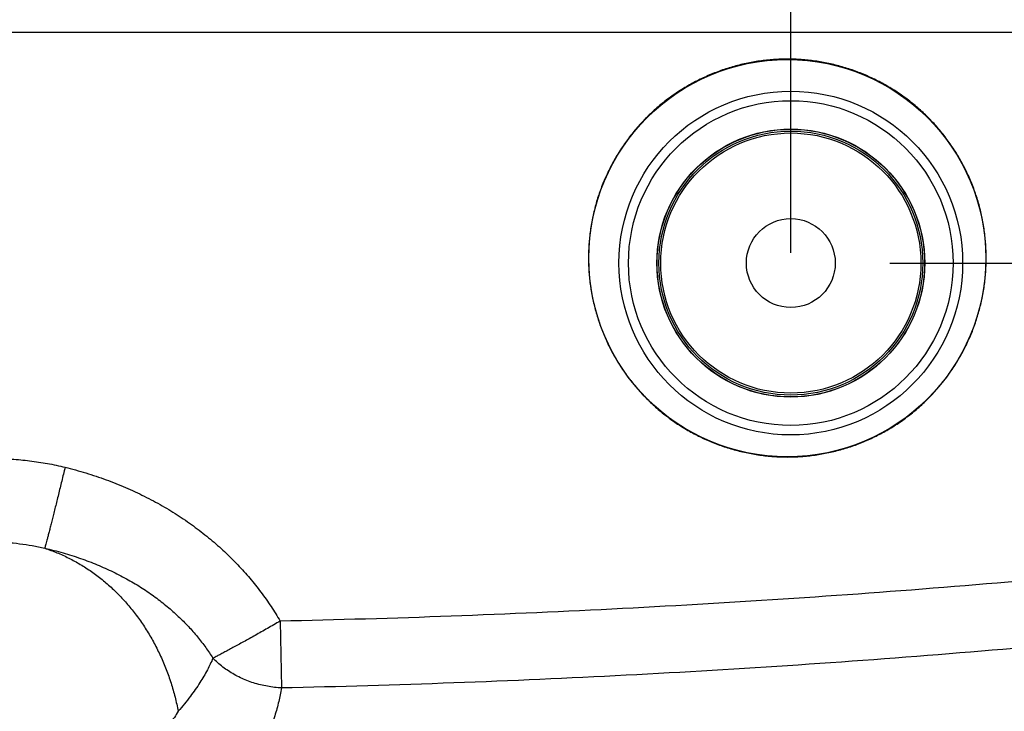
# Model space of a CAD drawing. Header units: inches. Extents: x 0 to 34, y 0 to 22.
# Tile 35 of 64: x 8.6 to 9.7, y 18.3 to 19.1. Entities that reach past the tile are written whole.
import ezdxf

# ---------------------------------------------------------------- set-up
doc = ezdxf.new("R2010")
doc.units = ezdxf.units.IN
doc.header["$LTSCALE"] = 1.87
doc.header["$MEASUREMENT"] = 0
doc.layers.get('0').update_dxf_attribs({"linetype": 'CONTINUOUS'})
doc.layers.add('DIMENSIONS', color=7, linetype='CONTINUOUS')
doc.styles.get("Standard").update_dxf_attribs({"font": 'txt', "width": 0.8})
doc.dimstyles.new('DIMSTYLE_1', dxfattribs={"dimtxt": 0.125, "dimasz": 0.18, "dimexe": 0.18, "dimexo": 0.0625, "dimgap": 0.09, "dimtad": 0, "dimtih": 1, "dimtoh": 1, "dimdec": 3, "dimzin": 4, "dimdsep": 46, "dimtxsty": 'STANDARD', "dimblk": '_FILLED', "dimblk1": '_FILLED', "dimblk2": '_FILLED', "dimcen": 0.09, "dimadec": 0, "dimazin": 0, "dimtp": 0.01, "dimtm": 0.01, "dimtfac": 1, "dimtdec": 3, "dimtofl": 0, "dimtmove": 0, "dimatfit": 3, "dimldrblk": '_FILLED', "dimfxl": 1, "dimtolj": 1, "dimtzin": 4, "dimarcsym": 0})

# ---------------------------------------------------------------- blocks, each defined once
blk = doc.blocks.new('_FILLED')
at = {"color": 0, "linetype": 'BYBLOCK'}
blk.add_solid([(0, 0), (-1, 0.1736), (-1, -0.1736)], dxfattribs=at)
blk = doc.blocks.new('*D6')
at = {"layer": 'DIMENSIONS', "color": 2, "linetype": 'CONTINUOUS'}
for p, q in [((9.5022, 18.8039), (9.5022, 19.9319)), ((10.3282, 19.1194), (10.3282, 19.9319)), ((9.5022, 19.8069), (9.1251, 19.8069)), ((10.3282, 19.8069), (10.6882, 19.8069))]:
    blk.add_line(p, q, dxfattribs=at)
at = {"layer": 'DIMENSIONS', "color": 2, "linetype": 'CONTINUOUS', "xscale": 0.18, "yscale": 0.18, "zscale": 0.18}
blk.add_blockref('_FILLED', (9.5022, 19.8069), dxfattribs=at)
at = {"layer": 'DIMENSIONS', "color": 2, "linetype": 'CONTINUOUS', "xscale": 0.18, "yscale": 0.18, "zscale": 0.18, "rotation": 180}
blk.add_blockref('_FILLED', (10.3282, 19.8069), dxfattribs=at)
at = {"layer": 'DIMENSIONS', "color": 2, "linetype": 'CONTINUOUS', "width": 0.8}
for s, p in [('[', (8.3626, 19.7444)), (']', (8.9626, 19.7444)), ('.826', (7.8376, 19.7444)), ('20.98', (8.4626, 19.7444))]:
    blk.add_text(s, height=0.125, dxfattribs=at).set_placement(p)
blk = doc.blocks.new('*D7')
at = {"layer": 'DIMENSIONS', "color": 2, "linetype": 'CONTINUOUS'}
for p, q in [((11.0782, 19.0569), (11.0782, 19.4021)), ((11.0782, 19.4021), (11.1957, 19.4021)), ((10.1778, 19.0569), (11.2032, 19.0569)), ((9.6156, 18.7923), (11.2032, 18.7923)), ((11.0782, 18.7923), (11.0782, 18.4323))]:
    blk.add_line(p, q, dxfattribs=at)
at = {"layer": 'DIMENSIONS', "color": 2, "linetype": 'CONTINUOUS', "xscale": 0.18, "yscale": 0.18, "zscale": 0.18}
for p, rotation in [((11.0782, 19.0569), 270), ((11.0782, 18.7923), 90)]:
    blk.add_blockref('_FILLED', p, dxfattribs=dict(at, rotation=rotation))
at = {"layer": 'DIMENSIONS', "color": 2, "linetype": 'CONTINUOUS', "width": 0.8}
for s, p in [('[', (11.7832, 19.3396)), (']', (12.2832, 19.3396)), ('.265', (11.2582, 19.3396)), ('6.72', (11.8832, 19.3396))]:
    blk.add_text(s, height=0.125, dxfattribs=at).set_placement(p)

msp = doc.modelspace()

# ---------------------------------------------------------------- linework, layer by layer
at = {"color": 7, "linetype": 'CONTINUOUS'}
for p, q in [((6.9482, 19.0569), (10.3282, 19.0569)), ((8.917, 18.3821), (8.9187, 18.3056))]:
    msp.add_line(p, q, dxfattribs=at)
for centre, radius in [((9.4982, 18.7979), 0.2275), ((9.5022, 18.7923), 0.1969), ((9.5022, 18.7923), 0.186), ((9.5022, 18.7923), 0.1535), ((9.5022, 18.7923), 0.1533), ((9.5022, 18.7923), 0.1512), ((9.5022, 18.7923), 0.149), ((9.5022, 18.7923), 0.0509)]:
    msp.add_circle(centre, radius, dxfattribs=at)
for points, knots in [([(9.7261, 18.7979), (9.7261, 18.8032), (9.7257, 18.8138), (9.7241, 18.8297), (9.7213, 18.8454), (9.7175, 18.8608), (9.7126, 18.876), (9.7066, 18.8907), (9.6996, 18.9051), (9.6917, 18.9189), (9.6828, 18.9321), (9.673, 18.9446), (9.6623, 18.9565), (9.6509, 18.9675), (9.6387, 18.9778), (9.6258, 18.9871), (9.6123, 18.9955), (9.5982, 19.003), (9.5837, 19.0095), (9.5687, 19.0149), (9.5534, 19.0193), (9.5378, 19.0226), (9.5221, 19.0249), (9.5062, 19.026), (9.4903, 19.026), (9.4744, 19.0249), (9.4586, 19.0226), (9.4431, 19.0193), (9.4278, 19.0149), (9.4128, 19.0095), (9.3983, 19.003), (9.3842, 18.9955), (9.3707, 18.9871), (9.3578, 18.9778), (9.3456, 18.9675), (9.3342, 18.9565), (9.3235, 18.9446), (9.3137, 18.9321), (9.3048, 18.9189), (9.2969, 18.9051), (9.2899, 18.8907), (9.2839, 18.876), (9.279, 18.8608), (9.2752, 18.8454), (9.2724, 18.8297), (9.2707, 18.8138), (9.2704, 18.8032), (9.2704, 18.7979)], [0, 0, 0, 0, 0.022228, 0.044466, 0.066685, 0.088925, 0.111145, 0.133379, 0.155607, 0.177828, 0.200062, 0.222275, 0.244508, 0.266723, 0.288946, 0.31117, 0.333381, 0.355608, 0.377813, 0.400038, 0.422249, 0.444463, 0.466684, 0.488888, 0.511112, 0.533316, 0.555537, 0.577751, 0.599962, 0.622187, 0.644392, 0.666619, 0.68883, 0.711054, 0.733277, 0.755492, 0.777725, 0.799938, 0.822172, 0.844393, 0.866621, 0.888855, 0.911075, 0.933315, 0.955534, 0.977772, 1, 1, 1, 1]), ([(9.2704, 18.7979), (9.2704, 18.7926), (9.2708, 18.782), (9.2724, 18.7662), (9.2752, 18.7505), (9.2791, 18.7351), (9.284, 18.7199), (9.29, 18.7052), (9.2969, 18.6909), (9.3049, 18.6771), (9.3138, 18.6639), (9.3236, 18.6514), (9.3343, 18.6396), (9.3457, 18.6285), (9.3579, 18.6183), (9.3708, 18.6089), (9.3843, 18.6005), (9.3983, 18.5931), (9.4129, 18.5866), (9.4278, 18.5811), (9.4431, 18.5768), (9.4587, 18.5735), (9.4744, 18.5713), (9.4903, 18.5701), (9.5062, 18.5701), (9.5221, 18.5713), (9.5378, 18.5735), (9.5534, 18.5768), (9.5687, 18.5811), (9.5836, 18.5866), (9.5981, 18.5931), (9.6122, 18.6005), (9.6257, 18.6089), (9.6386, 18.6183), (9.6508, 18.6285), (9.6622, 18.6396), (9.6729, 18.6514), (9.6827, 18.6639), (9.6916, 18.6771), (9.6995, 18.6909), (9.7065, 18.7052), (9.7125, 18.7199), (9.7174, 18.7351), (9.7213, 18.7505), (9.7241, 18.7662), (9.7257, 18.782), (9.7261, 18.7926), (9.7261, 18.7979)], [0, 0, 0, 0, 0.022228, 0.044466, 0.066685, 0.088925, 0.111145, 0.133379, 0.155607, 0.177828, 0.200062, 0.222275, 0.244508, 0.266723, 0.288946, 0.31117, 0.33338, 0.355608, 0.377813, 0.400038, 0.422249, 0.444463, 0.466684, 0.488888, 0.511112, 0.533316, 0.555537, 0.577751, 0.599962, 0.622187, 0.644392, 0.66662, 0.68883, 0.711054, 0.733277, 0.755492, 0.777725, 0.799938, 0.822172, 0.844393, 0.866621, 0.888855, 0.911075, 0.933315, 0.955534, 0.977772, 1, 1, 1, 1]), ([(8.5889, 18.5683), (8.5958, 18.5683), (8.6095, 18.5679), (8.6301, 18.566), (8.6505, 18.5629), (8.664, 18.5601), (8.6707, 18.5584)], [0, 0, 0, 0, 0.250227, 0.500005, 0.74978, 1, 1, 1, 1]), ([(8.6707, 18.5584), (8.6701, 18.5558), (8.6688, 18.5505), (8.6668, 18.5426), (8.6649, 18.5348), (8.6631, 18.5272), (8.6612, 18.5199), (8.6595, 18.5129), (8.6578, 18.5061), (8.6562, 18.4998), (8.6547, 18.4939), (8.6534, 18.4884), (8.6521, 18.4835), (8.6509, 18.4791), (8.6499, 18.4752), (8.6491, 18.4719), (8.6484, 18.4693), (8.6478, 18.4672), (8.6475, 18.4661), (8.6473, 18.4656)], [0, 0, 0, 0, 0.085873, 0.170923, 0.254571, 0.33625, 0.415405, 0.491498, 0.564012, 0.632456, 0.696363, 0.755301, 0.80887, 0.856704, 0.898481, 0.933916, 0.96277, 0.984847, 1, 1, 1, 1]), ([(8.6707, 18.5584), (8.6787, 18.5565), (8.6945, 18.5521), (8.7176, 18.5444), (8.74, 18.5355), (8.7614, 18.5255), (8.782, 18.5145), (8.8015, 18.5026), (8.8199, 18.4898), (8.8373, 18.4762), (8.8535, 18.462), (8.8686, 18.447), (8.8825, 18.4315), (8.8952, 18.4155), (8.9068, 18.3991), (8.9138, 18.3878), (8.917, 18.3821)], [0, 0, 0, 0, 0.07932, 0.157673, 0.234941, 0.311021, 0.385826, 0.459291, 0.531393, 0.602133, 0.671544, 0.739682, 0.806577, 0.872247, 0.936717, 1, 1, 1, 1]), ([(8.5889, 18.4727), (8.5939, 18.4727), (8.6038, 18.4724), (8.6186, 18.471), (8.6331, 18.4688), (8.6426, 18.4668), (8.6473, 18.4656)], [0, 0, 0, 0, 0.253946, 0.505358, 0.754059, 1, 1, 1, 1]), ([(8.6473, 18.4656), (8.652, 18.4641), (8.6614, 18.4607), (8.675, 18.4545), (8.6882, 18.4473), (8.701, 18.439), (8.7132, 18.4298), (8.7249, 18.4197), (8.736, 18.4086), (8.7463, 18.3967), (8.756, 18.3841), (8.7649, 18.3707), (8.773, 18.3567), (8.7803, 18.342), (8.7867, 18.3269), (8.7922, 18.3112), (8.7968, 18.2952), (8.7992, 18.2843), (8.8003, 18.2789)], [0, 0, 0, 0, 0.058588, 0.117583, 0.177039, 0.237006, 0.297523, 0.358619, 0.420311, 0.482605, 0.545497, 0.60897, 0.673, 0.737551, 0.802581, 0.868038, 0.933864, 1, 1, 1, 1]), ([(8.6473, 18.4656), (8.6544, 18.4641), (8.6682, 18.4606), (8.6883, 18.4542), (8.7075, 18.4469), (8.7257, 18.4388), (8.7429, 18.4298), (8.759, 18.4202), (8.7739, 18.4099), (8.7877, 18.3991), (8.8004, 18.3879), (8.8119, 18.3763), (8.8224, 18.3644), (8.8318, 18.3523), (8.8375, 18.3439), (8.8401, 18.3397)], [0, 0, 0, 0, 0.091487, 0.180809, 0.267794, 0.352303, 0.434219, 0.513493, 0.590129, 0.664178, 0.735731, 0.804917, 0.871905, 0.936875, 1, 1, 1, 1]), ([(10.0945, 18.4608), (10.0291, 18.4535), (9.8984, 18.4398), (9.7021, 18.4222), (9.5057, 18.4076), (9.3094, 18.396), (9.1132, 18.3873), (8.9824, 18.3835), (8.917, 18.3821)], [0, 0, 0, 0, 0.167142, 0.334114, 0.500898, 0.667482, 0.833854, 1, 1, 1, 1]), ([(8.917, 18.3821), (8.9146, 18.3807), (8.9098, 18.378), (8.9026, 18.3739), (8.8955, 18.3698), (8.8885, 18.3659), (8.8818, 18.3621), (8.8753, 18.3585), (8.8691, 18.3551), (8.8632, 18.3519), (8.8577, 18.3489), (8.8526, 18.3462), (8.848, 18.3438), (8.8439, 18.3416), (8.8413, 18.3403), (8.8401, 18.3397)], [0, 0, 0, 0, 0.095441, 0.19007, 0.283239, 0.374292, 0.462573, 0.547445, 0.62831, 0.704602, 0.775785, 0.841357, 0.900855, 0.953859, 1, 1, 1, 1]), ([(10.1031, 18.3853), (10.0373, 18.3779), (9.9058, 18.364), (9.7083, 18.3462), (9.5109, 18.3314), (9.3135, 18.3196), (9.1161, 18.3109), (8.9845, 18.307), (8.9187, 18.3056)], [0, 0, 0, 0, 0.167216, 0.334158, 0.500866, 0.66738, 0.833744, 1, 1, 1, 1]), ([(8.8401, 18.3397), (8.8382, 18.3352), (8.8336, 18.3256), (8.825, 18.311), (8.8139, 18.2951), (8.8051, 18.2844), (8.8003, 18.2789)], [0, 0, 0, 0, 0.202585, 0.433073, 0.69696, 1, 1, 1, 1]), ([(8.9187, 18.3056), (8.916, 18.3057), (8.9106, 18.3062), (8.9025, 18.3074), (8.8945, 18.3091), (8.8866, 18.3113), (8.879, 18.314), (8.8716, 18.3172), (8.8645, 18.3209), (8.8577, 18.325), (8.8514, 18.3295), (8.8455, 18.3344), (8.8418, 18.3379), (8.8401, 18.3397)], [0, 0, 0, 0, 0.093089, 0.186382, 0.279681, 0.372763, 0.465384, 0.557293, 0.648284, 0.738195, 0.826873, 0.91418, 1, 1, 1, 1]), ([(8.9187, 18.3056), (8.9178, 18.3004), (8.9156, 18.2896), (8.9109, 18.2731), (8.9045, 18.2556), (8.8964, 18.237), (8.8899, 18.2246), (8.8863, 18.2182)], [0, 0, 0, 0, 0.16915, 0.352103, 0.550452, 0.765877, 1, 1, 1, 1]), ([(8.8003, 18.2789), (8.7989, 18.2765), (8.7959, 18.2717), (8.7907, 18.2649), (8.7848, 18.2582), (8.7782, 18.2519), (8.7709, 18.2458), (8.7631, 18.2401), (8.7577, 18.2365), (8.7548, 18.2348)], [0, 0, 0, 0, 0.129221, 0.263493, 0.402626, 0.546309, 0.694122, 0.845544, 1, 1, 1, 1])]:
    msp.add_open_spline(points, degree=3, knots=knots, dxfattribs=at)

# ---------------------------------------------------------------- dimensions: what is measured, and where the dimension line sits
at = {"layer": 'DIMENSIONS', "color": 2, "linetype": 'CONTINUOUS'}
for base, p1, p2, angle, picture, middle in [((9.5022, 19.8069), (10.3282, 19.1194), (9.5022, 18.8039), 180, '*D6', (8.4501, 19.8069)), ((11.0782, 18.7923), (10.1778, 19.0569), (9.6156, 18.7923), 270, '*D7', (11.8207, 19.4021))]:
    dim = msp.add_linear_dim(base=base, p1=p1, p2=p2, angle=angle, dimstyle='DIMSTYLE_1', dxfattribs=at)
    dim.commit()
    dim.dimension.update_dxf_attribs({"geometry": picture, "text_midpoint": middle, "dimtype": 160})

doc.saveas('drawing.dxf')
